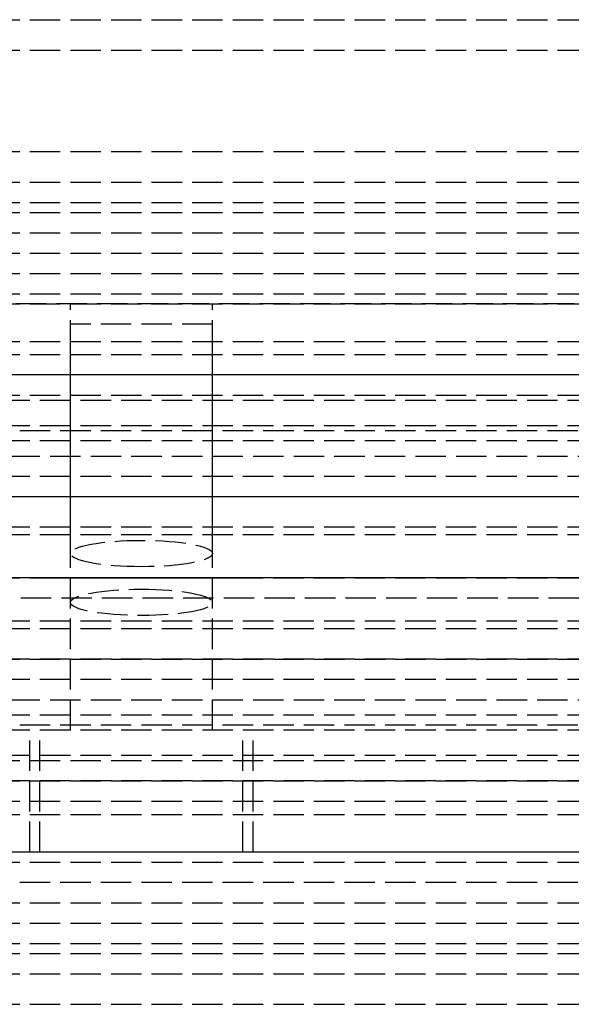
# Model space of a CAD drawing. Header units: millimetres. Extents: x 0 to 2050, y -94 to 94.
# Tile 9 of 16: x 36 to 63, y -21 to 27. Entities that reach past the tile are written whole.
import ezdxf

# ---------------------------------------------------------------- set-up
doc = ezdxf.new("R2010")
doc.units = ezdxf.units.MM
doc.header["$LTSCALE"] = 10
doc.linetypes.add('ALLCAD_Strich', pattern=[0.2, 0.15, -0.05])
doc.layers.add('BESCH_KONT_sich_schn_ansi_2d', color=40, linetype='Continuous')
doc.layers.add('BESCH_KONT_sich_schn_grun_2d', color=10, linetype='Continuous')

msp = doc.modelspace()

# ---------------------------------------------------------------- linework, layer by layer
at = {"layer": 'BESCH_KONT_sich_schn_ansi_2d', "linetype": 'ALLCAD_Strich'}
for p, q in [((0, 0, 2360.000000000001), (2050, 0, 2360.000000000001)), ((2050, 0, 2410.000000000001), (0, 0, 2410.000000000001)), ((0, 0, 2298.500000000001), (965, 0, 2298.500000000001)), ((2050, 0, 2353.5), (0, 0, 2353.5)), ((2050, 0, 2354), (0, 0, 2354)), ((1.13686837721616e-13, 0, 2351), (2050, 0, 2351)), ((1.13686837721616e-13, 0, 2351.5), (2050, 0, 2351.5)), ((1.13686837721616e-13, 0, 2345), (2050, 0, 2345)), ((80.5, 0, 2299.500000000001), (0, 0, 2299.500000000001)), ((0, 0, 2299.000000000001), (80.5, 0, 2299.000000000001)), ((0, 0, 2299.500000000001), (2020, 0, 2299.500000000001)), ((0, 0, 2333.000000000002), (2020, 0, 2333.000000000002)), ((0, 0, 2336.000000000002), (2020, 0, 2336.000000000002)), ((0, 0, 2339.500000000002), (2020, 0, 2339.500000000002)), ((0, 0, 2343.500000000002), (2020, 0, 2343.500000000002)), ((0, 0, 2342.500000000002), (2020, 0, 2342.500000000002)), ((0, 0, 2344.000000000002), (2020, 0, 2344.000000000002)), ((0, 0, 2301.000000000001), (2020, 0, 2301.000000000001)), ((0, 0, 2302.500000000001), (2020, 0, 2302.500000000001)), ((2020, 0, 2341.500000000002), (0, 0, 2341.500000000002)), ((2020, 0, 2340.500000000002), (0, 0, 2340.500000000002)), ((0, 0, 2347.000000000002), (2020, 0, 2347.000000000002)), ((0, 0, 2335.000000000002), (2020, 0, 2335.000000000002)), ((0, 0, 2336.450000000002), (2020, 0, 2336.450000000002)), ((0, 0, 2334.500000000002), (2020, 0, 2334.500000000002)), ((80, 0, 2307.000000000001), (0.5, 0, 2307.000000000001)), ((965.0000000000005, 0, 2296.000000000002), (2.000000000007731, 0, 2296.000000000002)), ((965.0000000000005, 0, 2254.000000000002), (2.000000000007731, 0, 2254.000000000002)), ((963, 0, 9.000000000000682), (2.000000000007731, 0, 9.000000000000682)), ((130.0000000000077, 0, 2274.000000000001), (2.000000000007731, 0, 2274.000000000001)), ((130.0000000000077, 0, 2275.000000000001), (2.000000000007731, 0, 2275.000000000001)), ((130.0000000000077, 0, 2273.000000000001), (2.000000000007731, 0, 2273.000000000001)), ((130.0000000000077, 0, 2260.000000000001), (2.000000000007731, 0, 2260.000000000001)), ((123.0557280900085, 0, 2288.500000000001), (2.000000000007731, 0, 2288.500000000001)), ((127.869322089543, 0, 2286.500000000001), (2.000000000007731, 0, 2286.500000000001)), ((127.869322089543, 0, 2286.500000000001), (2.000000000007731, 0, 2286.500000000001)), ((123.0557280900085, 0, 2288.500000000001), (2.000000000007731, 0, 2288.500000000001)), ((262.0000000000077, 0, 2289.000000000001), (2.000000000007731, 0, 2289.000000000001)), ((262.0000000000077, 0, 2257.000000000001), (2.000000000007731, 0, 2257.000000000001)), ((262.0000000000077, 0, 2258.000000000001), (2.000000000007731, 0, 2258.000000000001)), ((262.0000000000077, 0, 2260.000000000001), (2.000000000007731, 0, 2260.000000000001)), ((262.0000000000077, 0, 2273.000000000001), (2.000000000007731, 0, 2273.000000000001)), ((262.0000000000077, 0, 2275.000000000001), (2.000000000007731, 0, 2275.000000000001)), ((262.0000000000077, 0, 2288.000000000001), (2.000000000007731, 0, 2288.000000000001)), ((1005.000000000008, 0, 2289.000000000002), (2.000000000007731, 0, 2289.000000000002)), ((1005.000000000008, 0, 2256.000000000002), (2.000000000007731, 0, 2256.000000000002)), ((1005.000000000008, 0, 2255.000000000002), (2.000000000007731, 0, 2255.000000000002)), ((1005.000000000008, 0, 2257.000000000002), (2.000000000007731, 0, 2257.000000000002)), ((1005.000000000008, 0, 2290.000000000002), (2.000000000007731, 0, 2290.000000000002)), ((1005.000000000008, 0, 2295.000000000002), (2.000000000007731, 0, 2295.000000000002)), ((2.000000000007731, 0, 2258.000000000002), (1005.000000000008, 0, 2258.000000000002)), ((2.000000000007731, 0, 2288.000000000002), (1005.000000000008, 0, 2288.000000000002)), ((2.000000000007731, 0, 2274.000000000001), (1005.000000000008, 0, 2274.000000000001))]:
    msp.add_line(p, q, dxfattribs=at)
at = {"layer": 'BESCH_KONT_sich_schn_ansi_2d', "linetype": 'ALLCAD_Strich', "extrusion": (0, 1, 0)}
for centre, radius in [((-41.50000000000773, 2280.000000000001), 5.5), ((-41.50000000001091, 2280.000000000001), 5), ((-41.50000000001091, 2280.000000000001), 3.5), ((-41.50000000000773, 2280.000000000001), 3.5)]:
    msp.add_circle(centre, radius, dxfattribs=at)
at = {"layer": 'BESCH_KONT_sich_schn_grun_2d', "linetype": 'ALLCAD_Strich'}
for p, q in [((5.684341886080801e-13, 27.49999999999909), (2050, 27.49999999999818)), ((5.684341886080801e-13, 25.99999999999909), (2050, 25.99999999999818)), ((4.547473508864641e-13, 20.99999999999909), (2020, 20.99999999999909)), ((5.684341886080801e-13, 19.49999999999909), (2050, 19.49999999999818)), ((4.547473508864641e-13, 18.49999999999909), (2020, 18.49999999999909)), ((4.547473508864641e-13, 17.99999999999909), (2020, 17.99999999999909)), ((5.684341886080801e-13, 16.99999999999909), (2050, 16.99999999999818)), ((4.547473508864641e-13, 15.99999999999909), (98.36877951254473, 15.99999999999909)), ((2.000000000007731, 14.99999999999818), (1005.000000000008, 14.99999999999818)), ((4.547473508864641e-13, 13.99999999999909), (2020, 13.99999999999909)), ((126.8125000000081, 13.49999999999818), (2.000000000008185, 13.49999999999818)), ((2.000000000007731, 13.49999999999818), (1005.000000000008, 13.49999999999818)), ((38.00000000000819, 1.203703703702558), (38.00000000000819, 13.49999999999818)), ((45.00000000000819, 1.203703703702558), (45.00000000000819, 13.49999999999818)), ((45.00000000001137, 12.49999999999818), (38.00000000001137, 12.49999999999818)), ((38.00000000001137, -7.500000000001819), (38.00000000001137, 12.49999999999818)), ((45.00000000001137, -7.500000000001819), (45.00000000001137, 12.49999999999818)), ((4.547473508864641e-13, 11.64999999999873), (2020, 11.64999999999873)), ((4.547473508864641e-13, 10.99999999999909), (2020, 10.99999999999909)), ((127.6875000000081, 9.999999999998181), (2.000000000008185, 9.999999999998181)), ((1005.000000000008, 9.999999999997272), (2.000000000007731, 9.999999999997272)), ((2.000000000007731, 8.999999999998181), (119.5000000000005, 8.999999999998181)), ((130.0000000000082, 8.749999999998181), (2.000000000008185, 8.749999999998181)), ((262.0000000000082, 8.749999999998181), (2.000000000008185, 8.749999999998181)), ((2020, 7.499999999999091), (4.547473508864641e-13, 7.499999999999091)), ((106.9999999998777, 7.249999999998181), (2.000000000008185, 7.249999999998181)), ((106.9999999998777, 7.249999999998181), (2.000000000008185, 7.249999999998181)), ((130.0000000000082, 6.749999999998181), (2.000000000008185, 6.749999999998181)), ((262.0000000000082, 6.749999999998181), (2.000000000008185, 6.749999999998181)), ((31.00000000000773, 5.999999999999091), (1989.000000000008, 5.999999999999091)), ((2020, 4.999999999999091), (4.547473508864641e-13, 4.999999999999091)), ((462.5000000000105, 3.999999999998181), (2.000000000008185, 3.999999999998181)), ((130.0000000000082, 3.999999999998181), (2.017286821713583, 3.999999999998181)), ((130.0000000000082, 2.499999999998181), (2.000000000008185, 2.499999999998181)), ((262.0000000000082, 2.129629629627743), (2.000000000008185, 2.129629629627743)), ((123.0000000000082, -1.818989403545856e-12), (2.000000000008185, -1.818989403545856e-12)), ((123.0000000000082, -1.818989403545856e-12), (2.000000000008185, -1.818989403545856e-12)), ((123.055728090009, -1.000000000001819), (2.000000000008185, -1.000000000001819)), ((123.055728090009, -1.000000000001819), (2.000000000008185, -1.000000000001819)), ((38.00000000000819, -7.500000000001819), (38.00000000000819, -1.203703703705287)), ((45.00000000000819, -7.500000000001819), (45.00000000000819, -1.203703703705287)), ((262.0000000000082, -2.129629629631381), (2.000000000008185, -2.129629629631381)), ((130.0000000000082, -2.500000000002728), (2.000000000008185, -2.500000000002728)), ((130.0000000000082, -4.000000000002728), (2.000000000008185, -4.000000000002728)), ((2.000000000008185, -4.000000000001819), (462.5000000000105, -4.000000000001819)), ((2020, -5.000000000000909), (4.547473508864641e-13, -5.000000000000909)), ((31.00000000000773, -6.000000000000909), (1989.000000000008, -6.000000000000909)), ((130.0000000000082, -6.750000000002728), (2.000000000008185, -6.750000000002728)), ((262.0000000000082, -6.750000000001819), (2.000000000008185, -6.750000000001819)), ((106.9999999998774, -7.250000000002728), (2.000000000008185, -7.250000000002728)), ((106.9999999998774, -7.250000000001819), (2.000000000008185, -7.250000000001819)), ((2020, -7.500000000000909), (4.547473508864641e-13, -7.500000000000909)), ((36.00000000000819, -13.50000000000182), (36.00000000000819, -7.500000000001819)), ((36.50000000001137, -13.50000000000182), (36.50000000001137, -7.500000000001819)), ((46.50000000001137, -13.50000000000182), (46.50000000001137, -7.500000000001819)), ((47.00000000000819, -13.50000000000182), (47.00000000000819, -7.500000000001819)), ((130.0000000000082, -8.750000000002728), (2.000000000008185, -8.750000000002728)), ((262.0000000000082, -8.750000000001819), (2.000000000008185, -8.750000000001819)), ((119.5000000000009, -9.000000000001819), (2.000000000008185, -9.000000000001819)), ((262.0000000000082, -10.00000000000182), (2.000000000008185, -10.00000000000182)), ((2.000000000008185, -10.00000000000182), (1005.000000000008, -10.00000000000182)), ((4.547473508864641e-13, -11.00000000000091), (2020, -11.00000000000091)), ((4.547473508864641e-13, -11.65000000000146), (2020, -11.65000000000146)), ((262.0000000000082, -13.50000000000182), (2.000000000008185, -13.50000000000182)), ((1005.000000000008, -13.50000000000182), (2.000000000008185, -13.50000000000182)), ((4.547473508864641e-13, -14.00000000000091), (2020, -14.00000000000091)), ((1005.000000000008, -15.00000000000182), (2.000000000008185, -15.00000000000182)), ((4.547473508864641e-13, -16.00000000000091), (98.36877951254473, -16.00000000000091)), ((5.684341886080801e-13, -17.00000000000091), (2050, -17.00000000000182)), ((4.547473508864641e-13, -18.00000000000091), (2020, -18.00000000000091)), ((4.547473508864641e-13, -18.50000000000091), (2020, -18.50000000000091)), ((5.684341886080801e-13, -19.50000000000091), (2050, -19.50000000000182)), ((4.547473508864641e-13, -21.00000000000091), (2020, -21.00000000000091))]:
    msp.add_line(p, q, dxfattribs=at)
for centre, major_axis, ratio in [((41.50000000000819, 1.203703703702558), (-3.5, 0), 0.1851851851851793), ((41.50000000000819, -1.203703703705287), (3.5, 0), 0.1851851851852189)]:
    msp.add_ellipse(centre, major_axis=major_axis, ratio=ratio, start_param=-4.71238898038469, end_param=1.570796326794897, dxfattribs=at)

doc.saveas('drawing.dxf')
